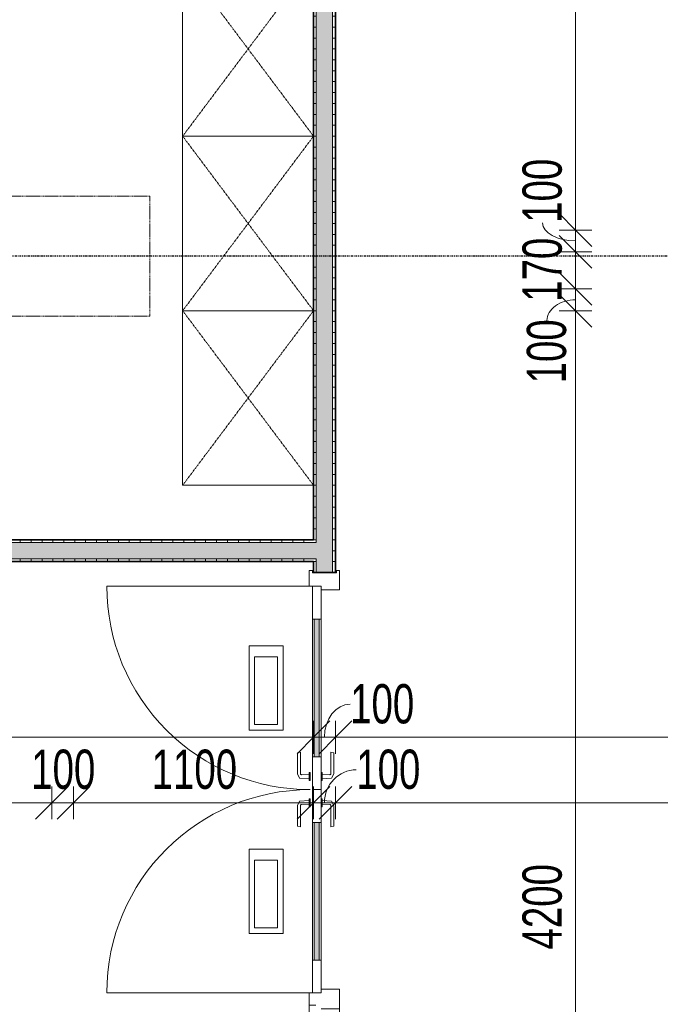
# Model space of a CAD drawing. Header units: millimetres. Extents: x -80560 to 110805, y -11020 to 52719.
# Tile 15 of 152: x 46098 to 49034, y 19171 to 23684. Entities that reach past the tile are written whole.
import ezdxf

# ---------------------------------------------------------------- set-up
doc = ezdxf.new("R2010")
doc.units = ezdxf.units.MM
doc.linetypes.add('CENTER2', pattern=[20, 8, -4, 4, -4])
doc.linetypes.add('DASHED2', pattern=[6, 4, -2])
for name, color, linetype, lineweight in [('A-ANNO-DIMS', 211, 'Continuous', 9), ('A-ANNO-DIMS-100', 211, 'Continuous', 9), ('A-DETL-HDLN', 90, 'DASHED2', 18), ('A-DOOR', 31, 'Continuous', 18), ('A-GLAZ', 151, 'Continuous', 18), ('A-WALL', 113, 'Continuous', 35), ('A-WALL-PATT', 111, 'Continuous', 35), ('I-FURN', 30, 'Continuous', 18), ('I-WALL', 2, 'Continuous', 18), ('S-GRID', 1, 'Continuous', 9)]:
    doc.layers.add(name, color=color, linetype=linetype, lineweight=lineweight)
doc.styles.add('Arial_6', font='arial.ttf', dxfattribs={"width": 0.7, "height": 180})
doc.dimstyles.new('n3o_1_8', dxfattribs={"dimscale": 304.8, "dimtxt": 183.646692, "dimasz": 0.492126, "dimexe": 0.246063, "dimexo": 0.0625, "dimgap": 0.032808, "dimtad": 1, "dimdec": 0, "dimdsep": 46, "dimtxsty": 'Arial_6', "dimblk1": 'OBLIQUE', "dimblk2": 'OBLIQUE', "dimsah": 1, "dimcen": 0.09, "dimdle": 0.246063, "dimazin": 0, "dimtfac": 1, "dimtdec": 4, "dimtix": 1, "dimtmove": 0, "dimatfit": 3, "dimfxl": 0.246063, "dimfxlon": 1, "dimtvp": 1, "dimtolj": 1, "dimtzin": 0, "dimarcsym": 2})
doc.dimstyles.new('n3o_1_8_1', dxfattribs={"dimscale": 304.8, "dimtxt": 183.646692, "dimasz": 0.492126, "dimexe": 0.246063, "dimexo": 0.0625, "dimgap": 0.032808, "dimtad": 1, "dimdec": 0, "dimdsep": 46, "dimtxsty": 'Arial_6', "dimblk1": 'OBLIQUE', "dimblk2": 'OBLIQUE', "dimsah": 1, "dimcen": 0.09, "dimdle": 0.246063, "dimazin": 0, "dimtfac": 1, "dimtdec": 4, "dimtix": 1, "dimtmove": 2, "dimatfit": 3, "dimfxl": 0.246063, "dimfxlon": 1, "dimtvp": 1, "dimtolj": 1, "dimtzin": 0, "dimarcsym": 2})
doc.dimstyles.new('n3o_1_8_2', dxfattribs={"dimscale": 304.8, "dimtxt": 183.646692, "dimasz": 0.492126, "dimexe": 0.246063, "dimexo": 0.0625, "dimgap": 0.032808, "dimtad": 1, "dimdec": 0, "dimdsep": 46, "dimtxsty": 'Arial_6', "dimblk1": 'OBLIQUE', "dimblk2": 'OBLIQUE', "dimsah": 1, "dimcen": 0.09, "dimdle": 0.246063, "dimazin": 0, "dimtfac": 1, "dimtdec": 4, "dimtix": 1, "dimtmove": 1, "dimatfit": 3, "dimfxl": 0.246063, "dimfxlon": 1, "dimtvp": 1, "dimtolj": 1, "dimtzin": 0, "dimarcsym": 2})
pattern_1 = [(90, (43550.07, 21200), (-50, 2e-13), [])]
pattern_2 = [(9e-14, (47444.82, 26650), (-8e-14, 50), [])]

# ---------------------------------------------------------------- blocks, each defined once
blk = doc.blocks.new('32_n3o_deur_dubbel met zijlicht - 90x139_15_K_930x2_2410x3000_glasdeur-32749568-DO_00 begane grond')
at = {"layer": 'A-GLAZ'}
for p, q in [((-1427, 69.5), (-1500, 69.5)), ((-1500, 69.5), (-1500, 54.5)), ((-1500, 54.5), (-1488, 54.5)), ((-1488, 54.5), (-1488, -54.5)), ((-1427, 39.5), (-1427, 69.5)), ((-1427, 69.5), (-493, 69.5)), ((-437, 69.5), (-493, 69.5)), ((-493, 69.5), (-493, 39.5)), ((-437, 55.5), (-437, 69.5)), ((1500, 69.5), (1427, 69.5)), ((1427, 69.5), (1427, 55.5)), ((1488, -54.5), (1488, 54.5)), ((1488, 54.5), (1500, 54.5)), ((1500, 54.5), (1500, 69.5)), ((-1410, -69.5), (-1410, 15.5)), ((-510, 15.5), (-510, -69.5)), ((-420, -69.5), (-420, 15.5)), ((1410, 15.5), (1410, -69.5)), ((-1488, -54.5), (-1500, -54.5)), ((-1500, -54.5), (-1500, -69.5)), ((-1500, -69.5), (-1410, -69.5)), ((-510, -69.5), (-1410, -69.5)), ((-510, -69.5), (-420, -69.5)), ((1410, -69.5), (1500, -69.5)), ((1500, -54.5), (1488, -54.5)), ((1500, -69.5), (1500, -54.5))]:
    blk.add_line(p, q, dxfattribs=at)
blk = doc.blocks.new('30_n3o_deur_glas - 40mm_draai_LS-32156585-DO_00 begane grond')
at = {"layer": 'A-DOOR'}
blk.add_hatch(color=256, dxfattribs=at).paths.add_polyline_path([(-782, 8), (-150, 8), (-150, 32), (-782, 32)], flags=0)
for p, q in [((-659.1, 174.2), (-659.1, 329.5)), ((-659.1, 329.5), (-272.9, 329.5)), ((-272.9, 329.5), (-272.9, 174.2)), ((-634.1, 199.2), (-634.1, 304.5)), ((-634.1, 304.5), (-322.9, 304.5)), ((-322.9, 304.5), (-322.9, 199.2)), ((-322.9, 199.2), (-634.1, 199.2)), ((-272.9, 174.2), (-659.1, 174.2)), ((-782, 40), (-932, 40)), ((-932, 40), (-932, 0)), ((-932, 0), (-782, 0)), ((-782, 0), (-782, 40)), ((-782, 40), (-150, 40)), ((-150, 32), (-782, 32)), ((-782, 32), (-782, 8)), ((-782, 8), (-150, 8)), ((-150, 0), (-782, 0)), ((0, 40), (-150, 40)), ((-150, 40), (-150, 0)), ((-150, 8), (-150, 32)), ((-150, 0), (0, 0)), ((0, 0), (0, 40))]:
    blk.add_line(p, q, dxfattribs=at)
blk = doc.blocks.new('30_n3o_beslag_deurkruk_met_schild - std-V111-DO_00 begane grond')
at = {"layer": 'A-DOOR'}
for p, q in [((-18.5, 0), (-18.5, -5)), ((18.5, -5), (18.5, 0)), ((-18.5, -5), (18.5, -5)), ((-7.8, -48.4), (-10, -5)), ((10, -5), (8.3, -39.7)), ((13.3, -45), (111, -45)), ((111, -45), (108, -58)), ((12.7, -58), (-7.8, -48.4)), ((108, -58), (12.7, -58))]:
    blk.add_line(p, q, dxfattribs=at)
at = {"layer": 'A-DOOR', "flags": 128}
blk.add_lwpolyline([(8.3, -39.7), (8.6, -41.7), (9.6, -43.4), (11.3, -44.6), (13.3, -45)], dxfattribs=at)
blk = doc.blocks.new('30_n3o_beslag_deurkruk_met_schild - std-V112-DO_00 begane grond')
at = {"layer": 'A-DOOR'}
for p, q in [((-10, 5), (-7.8, 48.4)), ((-7.8, 48.4), (12.7, 58)), ((12.7, 58), (108, 58)), ((108, 58), (111, 45)), ((18.5, 5), (-18.5, 5)), ((-18.5, 5), (-18.5, 0)), ((8.3, 39.7), (10, 5)), ((111, 45), (13.3, 45)), ((18.5, 0), (18.5, 5)), ((-18.5, 0), (18.5, 0))]:
    blk.add_line(p, q, dxfattribs=at)
at = {"layer": 'A-DOOR', "flags": 128}
blk.add_lwpolyline([(13.3, 45), (11.3, 44.6), (9.6, 43.4), (8.6, 41.7), (8.3, 39.7)], dxfattribs=at)
blk = doc.blocks.new('30_n3o_deur_glas - 40mm_draai_RS-32156705-DO_00 begane grond')
at = {"layer": 'A-DOOR'}
blk.add_hatch(color=256, dxfattribs=at).paths.add_polyline_path([(-782, 8), (-150, 8), (-150, 32), (-782, 32)], flags=0)
for p, q in [((-659.1, 174.2), (-659.1, 329.5)), ((-659.1, 329.5), (-272.9, 329.5)), ((-272.9, 329.5), (-272.9, 174.2)), ((-634.1, 199.2), (-634.1, 304.5)), ((-634.1, 304.5), (-322.9, 304.5)), ((-322.9, 304.5), (-322.9, 199.2)), ((-322.9, 199.2), (-634.1, 199.2)), ((-272.9, 174.2), (-659.1, 174.2)), ((-782, 40), (-932, 40)), ((-932, 40), (-932, 0)), ((-932, 0), (-782, 0)), ((-782, 0), (-782, 40)), ((-782, 40), (-150, 40)), ((-150, 32), (-782, 32)), ((-782, 32), (-782, 8)), ((-782, 8), (-150, 8)), ((-150, 0), (-782, 0)), ((0, 40), (-150, 40)), ((-150, 40), (-150, 0)), ((-150, 8), (-150, 32)), ((-150, 0), (0, 0)), ((0, 0), (0, 40))]:
    blk.add_line(p, q, dxfattribs=at)
blk = doc.blocks.new('00_n3o_symbool_swingangle - std-31847153-DO_00 begane grond')
at = {"layer": 'A-DOOR'}
blk.add_line((-415, -10), (-415, -942), dxfattribs=at)
blk.add_arc((-415, -10), 932, 270, 0, dxfattribs=at)
blk = doc.blocks.new('30_n3o_beslag_deurkruk_met_schild - std-887349-DO_00 begane grond')
at = {"layer": 'A-DOOR'}
for p, q in [((-10, 5), (-7.8, 48.4)), ((-7.8, 48.4), (12.7, 58)), ((12.7, 58), (108, 58)), ((108, 58), (111, 45)), ((18.5, 5), (-18.5, 5)), ((-18.5, 5), (-18.5, 0)), ((8.3, 39.7), (10, 5)), ((111, 45), (13.3, 45)), ((18.5, 0), (18.5, 5))]:
    blk.add_line(p, q, dxfattribs=at)
at = {"layer": 'A-DOOR', "flags": 128}
blk.add_lwpolyline([(13.3, 45), (11.3, 44.6), (9.6, 43.4), (8.6, 41.7), (8.3, 39.7)], dxfattribs=at)
blk = doc.blocks.new('30_n3o_beslag_deurkruk_met_schild - std-875116-DO_00 begane grond')
at = {"layer": 'A-DOOR'}
for p, q in [((18.5, 0), (-18.5, 0)), ((-18.5, 0), (-18.5, -5)), ((18.5, -5), (18.5, 0)), ((-18.5, -5), (18.5, -5)), ((-7.8, -48.4), (-10, -5)), ((10, -5), (8.3, -39.7)), ((13.3, -45), (111, -45)), ((111, -45), (108, -58)), ((12.7, -58), (-7.8, -48.4)), ((108, -58), (12.7, -58))]:
    blk.add_line(p, q, dxfattribs=at)
at = {"layer": 'A-DOOR', "flags": 128}
blk.add_lwpolyline([(8.3, -39.7), (8.6, -41.7), (9.6, -43.4), (11.3, -44.6), (13.3, -45)], dxfattribs=at)
blk = doc.blocks.new('00_n3o_symbool_swingangle - std-32156439-DO_00 begane grond')
at = {"layer": 'A-DOOR'}
blk.add_line((-415, 10), (-415, 942), dxfattribs=at)
blk.add_arc((-415, 10), 932, 360, 90, dxfattribs=at)
blk = doc.blocks.new('82_kast zonder deur - Stellingkast 80x60cm ntb_-32854186-DO_00 begane grond')
at = {"layer": 'I-FURN', "linetype": 'DASHED2'}
for p, q in [((-400, -300), (-400, 300)), ((-400, 300), (400, 300)), ((400, 300), (-400, -300)), ((-400, 300), (400, -300)), ((400, 300), (-400, 300)), ((-400, 300), (-400, -300)), ((-400, -300), (-400, 300)), ((-400, 300), (400, 300)), ((400, 300), (400, -300)), ((400, -300), (400, 300)), ((400, 300), (400, -300)), ((400, -300), (-400, -300)), ((-400, -300), (400, -300)), ((400, -300), (-400, -300))]:
    blk.add_line(p, q, dxfattribs=at)
blk = doc.blocks.new('DIMBLOCK149-DO_00 begane grond')
at = {"layer": 'A-ANNO-DIMS-100'}
for p, q in [((48646.1, 22350), (48571.1, 22425)), ((48721.1, 22350), (48571.1, 22350)), ((48646.1, 18150), (48646.1, 22350)), ((48646.1, 22350), (48721.1, 22275)), ((48646.1, 22350), (48721.1, 22350)), ((48646.1, 18150), (48571.1, 18225)), ((48571.1, 18150), (48721.1, 18150)), ((48646.1, 18150), (48571.1, 18150)), ((48646.1, 18150), (48721.1, 18075))]:
    blk.add_line(p, q, dxfattribs=at)
at = {"layer": 'A-ANNO-DIMS-100', "color": 0, "insert": (48402.4, 19422.3), "char_height": 180, "width": 461.094, "attachment_point": 1, "rotation": 90, "line_spacing_factor": 0.941778, "style": 'Arial_6'}
blk.add_mtext('4200', dxfattribs=at)
blk = doc.blocks.new('_Oblique')
at = {"color": 0, "linetype": 'ByBlock', "lineweight": -2}
blk.add_line((-0.5, -0.5), (0.5, 0.5), dxfattribs=at)
blk = doc.blocks.new('DIMBLOCK150-DO_00 begane grond')
at = {"layer": 'A-ANNO-DIMS-100'}
for p, q in [((48646.1, 22450), (48571.1, 22525)), ((48721.1, 22450), (48571.1, 22450)), ((48646.1, 22350), (48646.1, 22450)), ((48646.1, 22450), (48721.1, 22375)), ((48646.1, 22450), (48721.1, 22450)), ((48646.1, 22350), (48571.1, 22425)), ((48721.1, 22350), (48571.1, 22350)), ((48646.1, 22350), (48721.1, 22275)), ((48646.1, 22350), (48721.1, 22350))]:
    blk.add_line(p, q, dxfattribs=at)
blk.add_ellipse((48646.1, 22305.2), major_axis=(131.3, 0), ratio=0.721844, start_param=1.570796, end_param=3.141593, dxfattribs=at)
at = {"layer": 'A-ANNO-DIMS-100', "color": 0, "insert": (48422.4, 22017.1), "char_height": 180, "width": 345.821, "attachment_point": 1, "rotation": 90, "line_spacing_factor": 0.941778, "style": 'Arial_6'}
blk.add_mtext('100', dxfattribs=at)
blk = doc.blocks.new('DIMBLOCK151-DO_00 begane grond')
at = {"layer": 'A-ANNO-DIMS-100'}
for p, q in [((48646.1, 22620), (48571.1, 22695)), ((48721.1, 22620), (48571.1, 22620)), ((48646.1, 22450), (48646.1, 22620)), ((48646.1, 22620), (48721.1, 22545)), ((48646.1, 22620), (48721.1, 22620)), ((48646.1, 22450), (48571.1, 22525)), ((48721.1, 22450), (48571.1, 22450)), ((48646.1, 22450), (48721.1, 22375)), ((48646.1, 22450), (48721.1, 22450))]:
    blk.add_line(p, q, dxfattribs=at)
at = {"layer": 'A-ANNO-DIMS-100', "color": 0, "insert": (48402.4, 22390.9), "char_height": 180, "width": 345.821, "attachment_point": 1, "rotation": 90, "line_spacing_factor": 0.941778, "style": 'Arial_6'}
blk.add_mtext('170', dxfattribs=at)
blk = doc.blocks.new('DIMBLOCK152-DO_00 begane grond')
at = {"layer": 'A-ANNO-DIMS-100'}
for p, q in [((48646.1, 22720), (48571.1, 22795)), ((48721.1, 22720), (48571.1, 22720)), ((48646.1, 22620), (48646.1, 22720)), ((48646.1, 22720), (48721.1, 22645)), ((48646.1, 22720), (48721.1, 22720)), ((48646.1, 22620), (48571.1, 22695)), ((48721.1, 22620), (48571.1, 22620)), ((48646.1, 22620), (48721.1, 22545)), ((48646.1, 22620), (48721.1, 22620))]:
    blk.add_line(p, q, dxfattribs=at)
blk.add_ellipse((48646.1, 22753.1), major_axis=(151.3, 0), ratio=0.549474, start_param=3.141593, end_param=4.712389, dxfattribs=at)
at = {"layer": 'A-ANNO-DIMS-100', "color": 0, "insert": (48402.4, 22753.1), "char_height": 180, "width": 345.821, "attachment_point": 1, "rotation": 90, "line_spacing_factor": 0.941778, "style": 'Arial_6'}
blk.add_mtext('100', dxfattribs=at)
blk = doc.blocks.new('DIMBLOCK153-DO_00 begane grond')
at = {"layer": 'A-ANNO-DIMS-100'}
for p, q in [((48646.1, 32900), (48571.1, 32975)), ((48721.1, 32900), (48571.1, 32900)), ((48646.1, 22720), (48646.1, 32900)), ((48646.1, 32900), (48721.1, 32825)), ((48646.1, 32900), (48721.1, 32900)), ((48646.1, 22720), (48571.1, 22795)), ((48721.1, 22720), (48571.1, 22720)), ((48646.1, 22720), (48721.1, 22645)), ((48646.1, 22720), (48721.1, 22720))]:
    blk.add_line(p, q, dxfattribs=at)
at = {"layer": 'A-ANNO-DIMS-100', "color": 0, "insert": (48402.4, 27569.8), "char_height": 180, "width": 576.368, "attachment_point": 1, "rotation": 90, "line_spacing_factor": 0.941778, "style": 'Arial_6'}
blk.add_mtext('10180', dxfattribs=at)
blk = doc.blocks.new('DIMBLOCK235-DO_00 begane grond')
at = {"layer": 'A-ANNO-DIMS-100'}
for p, q in [((39655.3, 20394.8), (39730.3, 20469.8)), ((39655.3, 20469.8), (39655.3, 20319.8)), ((39655.3, 20394.8), (39655.3, 20469.8)), ((47444.8, 20394.8), (47519.8, 20469.8)), ((47444.8, 20469.8), (47444.8, 20319.8)), ((47444.8, 20394.8), (47444.8, 20469.8)), ((39580.3, 20394.8), (47444.8, 20394.8)), ((39655.3, 20394.8), (39580.3, 20319.8)), ((47444.8, 20394.8), (47369.8, 20319.8))]:
    blk.add_line(p, q, dxfattribs=at)
at = {"layer": 'A-ANNO-DIMS-100', "color": 0, "insert": (43357.9, 20638.5), "char_height": 180, "width": 461.094, "attachment_point": 1, "line_spacing_factor": 0.941778, "style": 'Arial_6'}
blk.add_mtext('7790', dxfattribs=at)
blk = doc.blocks.new('DIMBLOCK236-DO_00 begane grond')
at = {"layer": 'A-ANNO-DIMS-100'}
for p, q in [((47444.8, 20394.8), (47519.8, 20469.8)), ((47444.8, 20469.8), (47444.8, 20319.8)), ((47444.8, 20394.8), (47444.8, 20469.8)), ((47544.8, 20394.8), (47619.8, 20469.8)), ((47544.8, 20469.8), (47544.8, 20319.8)), ((47544.8, 20394.8), (47544.8, 20469.8)), ((47444.8, 20394.8), (47369.8, 20319.8)), ((47444.8, 20394.8), (47544.8, 20394.8)), ((47544.8, 20394.8), (47469.8, 20319.8))]:
    blk.add_line(p, q, dxfattribs=at)
blk.add_ellipse((47612.7, 20394.8), major_axis=(0, 151.3), ratio=0.779405, start_param=0, end_param=1.570796, dxfattribs=at)
at = {"layer": 'A-ANNO-DIMS-100', "color": 0, "insert": (47612.7, 20638.5), "char_height": 180, "width": 345.821, "attachment_point": 1, "line_spacing_factor": 0.941778, "style": 'Arial_6'}
blk.add_mtext('100', dxfattribs=at)
blk = doc.blocks.new('DIMBLOCK237-DO_00 begane grond')
at = {"layer": 'A-ANNO-DIMS-100'}
for p, q in [((47544.8, 20394.8), (47619.8, 20469.8)), ((47544.8, 20469.8), (47544.8, 20319.8)), ((47544.8, 20394.8), (47544.8, 20469.8)), ((50294.8, 20394.8), (50369.8, 20469.8)), ((50294.8, 20469.8), (50294.8, 20319.8)), ((50294.8, 20394.8), (50294.8, 20469.8)), ((47544.8, 20394.8), (47469.8, 20319.8)), ((47544.8, 20394.8), (50294.8, 20394.8)), ((50294.8, 20394.8), (50219.8, 20319.8))]:
    blk.add_line(p, q, dxfattribs=at)
at = {"layer": 'A-ANNO-DIMS-100', "color": 0, "insert": (49153.3, 20638.5), "char_height": 180, "width": 461.094, "attachment_point": 1, "line_spacing_factor": 0.941778, "style": 'Arial_6'}
blk.add_mtext('2750', dxfattribs=at)
blk = doc.blocks.new('DIMBLOCK254-DO_00 begane grond')
at = {"layer": 'A-ANNO-DIMS-100'}
for p, q in [((39655.3, 20094.8), (39730.3, 20169.8)), ((39655.3, 20169.8), (39655.3, 20019.8)), ((39655.3, 20094.8), (39655.3, 20169.8)), ((46244.8, 20094.8), (46319.8, 20169.8)), ((46244.8, 20019.8), (46244.8, 20169.8)), ((39580.3, 20094.8), (46244.8, 20094.8)), ((39655.3, 20094.8), (39580.3, 20019.8)), ((46244.8, 20094.8), (46169.8, 20019.8)), ((46244.8, 20094.8), (46244.8, 20019.8))]:
    blk.add_line(p, q, dxfattribs=at)
at = {"layer": 'A-ANNO-DIMS-100', "color": 0, "insert": (42757.9, 20338.5), "char_height": 180, "width": 461.094, "attachment_point": 1, "line_spacing_factor": 0.941778, "style": 'Arial_6'}
blk.add_mtext('6590', dxfattribs=at)
blk = doc.blocks.new('DIMBLOCK255-DO_00 begane grond')
at = {"layer": 'A-ANNO-DIMS-100'}
for p, q in [((46244.8, 20094.8), (46319.8, 20169.8)), ((46244.8, 20019.8), (46244.8, 20169.8)), ((46344.8, 20094.8), (46419.8, 20169.8)), ((46344.8, 20019.8), (46344.8, 20169.8)), ((46244.8, 20094.8), (46169.8, 20019.8)), ((46244.8, 20094.8), (46344.8, 20094.8)), ((46244.8, 20094.8), (46244.8, 20019.8)), ((46344.8, 20094.8), (46269.8, 20019.8)), ((46344.8, 20094.8), (46344.8, 20019.8))]:
    blk.add_line(p, q, dxfattribs=at)
at = {"layer": 'A-ANNO-DIMS-100', "color": 0, "insert": (46150.7, 20338.5), "char_height": 180, "width": 345.821, "attachment_point": 1, "line_spacing_factor": 0.941778, "style": 'Arial_6'}
blk.add_mtext('100', dxfattribs=at)
blk = doc.blocks.new('DIMBLOCK256-DO_00 begane grond')
at = {"layer": 'A-ANNO-DIMS-100'}
for p, q in [((46344.8, 20094.8), (46419.8, 20169.8)), ((46344.8, 20019.8), (46344.8, 20169.8)), ((47444.8, 20094.8), (47519.8, 20169.8)), ((47444.8, 20169.8), (47444.8, 20019.8)), ((47444.8, 20094.8), (47444.8, 20169.8)), ((46344.8, 20094.8), (46269.8, 20019.8)), ((46344.8, 20094.8), (47444.8, 20094.8)), ((46344.8, 20094.8), (46344.8, 20019.8)), ((47444.8, 20094.8), (47369.8, 20019.8))]:
    blk.add_line(p, q, dxfattribs=at)
at = {"layer": 'A-ANNO-DIMS-100', "color": 0, "insert": (46702.7, 20338.5), "char_height": 180, "width": 461.094, "attachment_point": 1, "line_spacing_factor": 0.941778, "style": 'Arial_6'}
blk.add_mtext('1100', dxfattribs=at)
blk = doc.blocks.new('DIMBLOCK257-DO_00 begane grond')
at = {"layer": 'A-ANNO-DIMS-100'}
for p, q in [((47444.8, 20094.8), (47519.8, 20169.8)), ((47444.8, 20169.8), (47444.8, 20019.8)), ((47444.8, 20094.8), (47444.8, 20169.8)), ((47544.8, 20094.8), (47619.8, 20169.8)), ((47544.8, 20169.8), (47544.8, 20019.8)), ((47544.8, 20094.8), (47544.8, 20169.8)), ((47444.8, 20094.8), (47369.8, 20019.8)), ((47444.8, 20094.8), (47544.8, 20094.8)), ((47544.8, 20094.8), (47469.8, 20019.8))]:
    blk.add_line(p, q, dxfattribs=at)
blk.add_ellipse((47640.7, 20094.8), major_axis=(0, 151.3), ratio=0.964518, start_param=0, end_param=1.570796, dxfattribs=at)
at = {"layer": 'A-ANNO-DIMS-100', "color": 0, "insert": (47640.7, 20338.5), "char_height": 180, "width": 345.821, "attachment_point": 1, "line_spacing_factor": 0.941778, "style": 'Arial_6'}
blk.add_mtext('100', dxfattribs=at)
blk = doc.blocks.new('DIMBLOCK258-DO_00 begane grond')
at = {"layer": 'A-ANNO-DIMS-100'}
for p, q in [((47544.8, 20094.8), (47619.8, 20169.8)), ((47544.8, 20169.8), (47544.8, 20019.8)), ((47544.8, 20094.8), (47544.8, 20169.8)), ((50969.8, 20094.8), (51044.8, 20169.8)), ((50969.8, 20019.8), (50969.8, 20169.8)), ((47544.8, 20094.8), (47469.8, 20019.8)), ((47544.8, 20094.8), (50969.8, 20094.8)), ((50969.8, 20094.8), (50894.8, 20019.8)), ((50969.8, 20094.8), (50969.8, 20019.8))]:
    blk.add_line(p, q, dxfattribs=at)
at = {"layer": 'A-ANNO-DIMS-100', "color": 0, "insert": (49147.6, 20338.5), "char_height": 180, "width": 461.094, "attachment_point": 1, "line_spacing_factor": 0.941778, "style": 'Arial_6'}
blk.add_mtext('3425', dxfattribs=at)

msp = doc.modelspace()

# ---------------------------------------------------------------- hatches: boundary and pattern name
at = {"layer": 'A-WALL-PATT', "lineweight": 18}
h = msp.add_hatch(dxfattribs=at)
h.set_pattern_fill('FP_110', color=256, angle=90, style=0, pattern_type=2)
h.set_pattern_definition(pattern_2)
h.paths.add_polyline_path([(47544.8, 18150), (47544.8, 18170), (47532.3, 18170), (47532.3, 18150)], flags=0)
h.paths.add_polyline_path([(47532.3, 21150), (47544.8, 21150), (47544.8, 26550), (47532.3, 26550), (47532.3, 22919.6)], flags=0)
h.paths.add_polyline_path([(47544.8, 29530), (47544.8, 32150), (47532.3, 32150), (47532.3, 29530)], flags=0)
h.paths.add_polyline_path([(47532.3, 34200), (47544.8, 34200), (47544.8, 35237.5), (47532.3, 35237.5), (47532.3, 34917.1)], flags=0)
at = {"layer": 'A-WALL-PATT', "lineweight": 5}
h = msp.add_hatch(color=256, dxfattribs=at)
h.paths.add_polyline_path([(47532.3, 18137.5), (47532.3, 18170), (47457.3, 18170), (47457.3, 18137.5)], flags=0)
h.paths.add_polyline_path([(47532.3, 21150), (47532.3, 26550), (47457.3, 26550), (47457.3, 21150)], flags=0)
h.paths.add_polyline_path([(47532.3, 29530), (47532.3, 32150), (47457.3, 32150), (47457.3, 29530)], flags=0)
h.paths.add_polyline_path([(47532.3, 34200), (47532.3, 35162.5), (47457.3, 35162.5), (47457.3, 34200)], flags=0)
at = {"layer": 'A-WALL-PATT', "lineweight": 18}
h = msp.add_hatch(dxfattribs=at)
h.set_pattern_fill('FP_110', color=256, angle=90, style=0, pattern_type=2)
h.set_pattern_definition(pattern_2)
h.paths.add_polyline_path([(47457.3, 18150), (47457.3, 18170), (47444.8, 18170), (47444.8, 18150)], flags=0)
h.paths.add_polyline_path([(47457.3, 21150), (47457.3, 21212.5), (47444.8, 21212.5), (47444.8, 21150)], flags=0)
h.paths.add_polyline_path([(47444.8, 21287.5), (47457.3, 21287.5), (47457.3, 25562.5), (47444.8, 25562.5), (47444.8, 21300)], flags=0)
h.paths.add_polyline_path([(47457.3, 25637.5), (47457.3, 26550), (47444.8, 26550), (47444.8, 25637.5)], flags=0)
h.paths.add_polyline_path([(47457.3, 29530), (47457.3, 32150), (47444.8, 32150), (47444.8, 29530)], flags=0)
h.paths.add_polyline_path([(47444.8, 34200), (47457.3, 34200), (47457.3, 34792.5), (47444.8, 34792.5), (47444.8, 34780)], flags=0)
h.paths.add_polyline_path([(47444.8, 34867.5), (47457.3, 34867.5), (47457.3, 35150), (47444.8, 35150), (47444.8, 34880)], flags=0)
h = msp.add_hatch(dxfattribs=at)
h.set_pattern_fill('FP_30', color=256, angle=90, style=0, pattern_type=2)
h.set_pattern_definition(pattern_1)
h.paths.add_polyline_path([(47444.8, 21287.5), (47444.8, 21300), (41064.8, 21300), (41064.8, 21287.5), (46581.3, 21287.5)], flags=0)
h.paths.add_polyline_path([(40004.8, 21287.5), (40004.8, 21300), (39655.3, 21300), (39655.3, 21287.5)], flags=0)
at = {"layer": 'A-WALL-PATT', "lineweight": 5}
h = msp.add_hatch(color=256, dxfattribs=at)
h.paths.add_polyline_path([(47457.3, 21212.5), (47457.3, 21287.5), (41064.8, 21287.5), (41064.8, 21212.5), (47444.8, 21212.5)], flags=0)
h.paths.add_polyline_path([(40004.8, 21212.5), (40004.8, 21287.5), (39655.3, 21287.5), (39655.3, 21212.5)], flags=0)
at = {"layer": 'A-WALL-PATT', "lineweight": 18}
h = msp.add_hatch(dxfattribs=at)
h.set_pattern_fill('FP_30', color=256, angle=90, style=0, pattern_type=2)
h.set_pattern_definition(pattern_1)
h.paths.add_polyline_path([(46581.3, 21200), (47444.8, 21200), (47444.8, 21212.5), (41064.8, 21212.5), (41064.8, 21200), (44231.9, 21200)], flags=0)
h.paths.add_polyline_path([(39655.3, 21200), (40004.8, 21200), (40004.8, 21212.5), (39655.3, 21212.5)], flags=0)

# ---------------------------------------------------------------- linework, layer by layer
at = {"layer": 'A-DETL-HDLN'}
for p, q in [((37294.8, 22875), (46694.8, 22875)), ((46694.8, 22875), (46694.8, 22325)), ((46694.8, 22325), (37294.8, 22325))]:
    msp.add_line(p, q, dxfattribs=at)
at = {"layer": 'A-WALL', "lineweight": 18}
for p, q in [((47532.3, 26550), (47532.3, 21150)), ((47457.3, 25562.5), (47457.3, 21287.5)), ((41064.8, 21287.5), (47457.3, 21287.5)), ((41064.8, 21212.5), (47457.3, 21212.5)), ((47457.3, 21212.5), (47457.3, 21150))]:
    msp.add_line(p, q, dxfattribs=at)
at = {"layer": 'I-WALL', "lineweight": 35}
for p, q in [((47544.8, 21150), (47544.8, 26550)), ((47444.8, 25550), (47444.8, 21300)), ((47444.8, 21300), (41064.8, 21300)), ((41064.8, 21200), (47444.8, 21200)), ((47444.8, 21200), (47444.8, 21150)), ((47444.8, 21150), (47544.8, 21150))]:
    msp.add_line(p, q, dxfattribs=at)
at = {"layer": 'S-GRID', "linetype": 'CENTER2', "lineweight": 25}
msp.add_line((110204.9, 22600), (29945.3, 22600), dxfattribs=at)

# ---------------------------------------------------------------- block references
at = {"layer": 'A-DOOR'}
for name, p, rotation in [('00_n3o_symbool_swingangle - std-31847153-DO_00 begane grond', (47439.3, 20672), 269.9999999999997), ('30_n3o_deur_glas - 40mm_draai_LS-32156585-DO_00 begane grond', (47479.3, 21087), 89.99999999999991), ('30_n3o_beslag_deurkruk_met_schild - std-V112-DO_00 begane grond', (47429.3, 20215), 89.99999999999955), ('30_n3o_beslag_deurkruk_met_schild - std-V111-DO_00 begane grond', (47479.3, 20215), 89.99999999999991), ('00_n3o_symbool_swingangle - std-32156439-DO_00 begane grond', (47439.3, 19638), 90.0000000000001), ('30_n3o_deur_glas - 40mm_draai_RS-32156705-DO_00 begane grond', (47479.3, 20155), 89.99999999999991), ('30_n3o_beslag_deurkruk_met_schild - std-875116-DO_00 begane grond', (47429.3, 20095), 270.0000000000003), ('30_n3o_beslag_deurkruk_met_schild - std-887349-DO_00 begane grond', (47479.3, 20095), 269.9999999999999)]:
    msp.add_blockref(name, p, dxfattribs=dict(at, rotation=rotation))
at = {"layer": 'A-GLAZ', "rotation": 89.99999999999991}
msp.add_blockref('32_n3o_deur_dubbel met zijlicht - 90x139_15_K_930x2_2410x3000_glasdeur-32749568-DO_00 begane grond', (47494.8, 19660), dxfattribs=at)
at = {"layer": 'I-FURN', "linetype": 'DASHED2', "rotation": 269.9999999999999}
for p in [(47144.8, 23550), (47144.8, 22750), (47144.8, 21950)]:
    msp.add_blockref('82_kast zonder deur - Stellingkast 80x60cm ntb_-32854186-DO_00 begane grond', p, dxfattribs=at)

# ---------------------------------------------------------------- dimensions: what is measured, and where the dimension line sits
at = {"layer": 'A-ANNO-DIMS'}
for base, p1, p2, override, picture, middle in [((48646.1, 32900), (48721.1, 22720), (48721.1, 32900), {"dimpost": '<>', "dimfxl": 10180}, 'DIMBLOCK153-DO_00 begane grond', (48544.2, 27810)), ((48646.1, 22620), (48721.1, 22450), (48721.1, 22620), {"dimpost": '<>', "dimfxl": 170}, 'DIMBLOCK151-DO_00 begane grond', (48544.2, 22535))]:
    dim = msp.add_linear_dim(base=base, p1=p1, p2=p2, angle=90, dimstyle='n3o_1_8', override=override, dxfattribs=at)
    dim.commit()
    dim.dimension.update_dxf_attribs({"geometry": picture, "text_midpoint": middle})
for base, p1, p2, dimstyle, override, picture, middle in [((48646.1, 22720), (48721.1, 22620), (48721.1, 22720), 'n3o_1_8_2', {"dimpost": '<>', "dimfxl": 100}, 'DIMBLOCK152-DO_00 begane grond', (48522.4, 22926)), ((48646.1, 22450), (48721.1, 22350), (48721.1, 22450), 'n3o_1_8_2', {"dimpost": '<>', "dimfxl": 100}, 'DIMBLOCK150-DO_00 begane grond', (48542.4, 22190)), ((48646.1, 22350), (48571.1, 18150), (48721.1, 22350), 'n3o_1_8_1', {"dimpost": '<>', "dimfxl": 4202.677718}, 'DIMBLOCK149-DO_00 begane grond', (48522.4, 19652.9))]:
    dim = msp.add_linear_dim(base=base, p1=p1, p2=p2, angle=90, dimstyle=dimstyle, override=override, dxfattribs=at)
    dim.commit()
    dim.dimension.update_dxf_attribs({"geometry": picture, "text_midpoint": middle, "dimtype": 160, "text_rotation": 90})
for base, p1, p2, override, picture, middle in [((47444.8189632, 20394.777507), (39655.3189632, 20469.777507), (47444.8189632, 20469.777507), {"dimpost": '<>', "dimfxl": 7789.5}, 'DIMBLOCK235-DO_00 begane grond', (43550.0689632, 20496.6806453)), ((46244.8189632, 20094.777507), (39655.3189632, 20169.777507), (46244.8189632, 20019.777507), {"dimpost": '<>', "dimfxl": 6591.20704}, 'DIMBLOCK254-DO_00 begane grond', (42950.0689632, 20196.6806453)), ((46344.8, 20094.8), (46244.8, 20019.8), (46344.8, 20019.8), {"dimpost": '<>', "dimfxl": 100}, 'DIMBLOCK255-DO_00 begane grond', (46294.8, 20196.7)), ((47444.8, 20094.8), (46344.8, 20019.8), (47444.8, 20169.8), {"dimpost": '<>', "dimfxl": 1110.180166}, 'DIMBLOCK256-DO_00 begane grond', (46894.8, 20196.7))]:
    dim = msp.add_linear_dim(base=base, p1=p1, p2=p2, dimstyle='n3o_1_8', override=override, dxfattribs=at)
    dim.commit()
    dim.dimension.update_dxf_attribs({"geometry": picture, "text_midpoint": middle})
for base, p1, p2, dimstyle, override, picture, middle in [((47544.8, 20394.8), (47444.8, 20469.8), (47544.8, 20469.8), 'n3o_1_8_2', {"dimpost": '<>', "dimfxl": 100}, 'DIMBLOCK236-DO_00 begane grond', (47785.6, 20518.5)), ((50294.8, 20394.8), (47544.8, 20469.8), (50294.8, 20469.8), 'n3o_1_8_1', {"dimpost": '<>', "dimfxl": 2750}, 'DIMBLOCK237-DO_00 begane grond', (49383.8, 20518.5)), ((47544.8, 20094.8), (47444.8, 20169.8), (47544.8, 20169.8), 'n3o_1_8_2', {"dimpost": '<>', "dimfxl": 100}, 'DIMBLOCK257-DO_00 begane grond', (47813.6, 20218.5)), ((50969.8, 20094.8), (47544.8, 20169.8), (50969.8, 20019.8), 'n3o_1_8_1', {"dimpost": '<>', "dimfxl": 3428.283098}, 'DIMBLOCK258-DO_00 begane grond', (49378.2, 20218.5))]:
    dim = msp.add_linear_dim(base=base, p1=p1, p2=p2, dimstyle=dimstyle, override=override, dxfattribs=at)
    dim.commit()
    dim.dimension.update_dxf_attribs({"geometry": picture, "text_midpoint": middle, "dimtype": 160})

doc.saveas('drawing.dxf')
